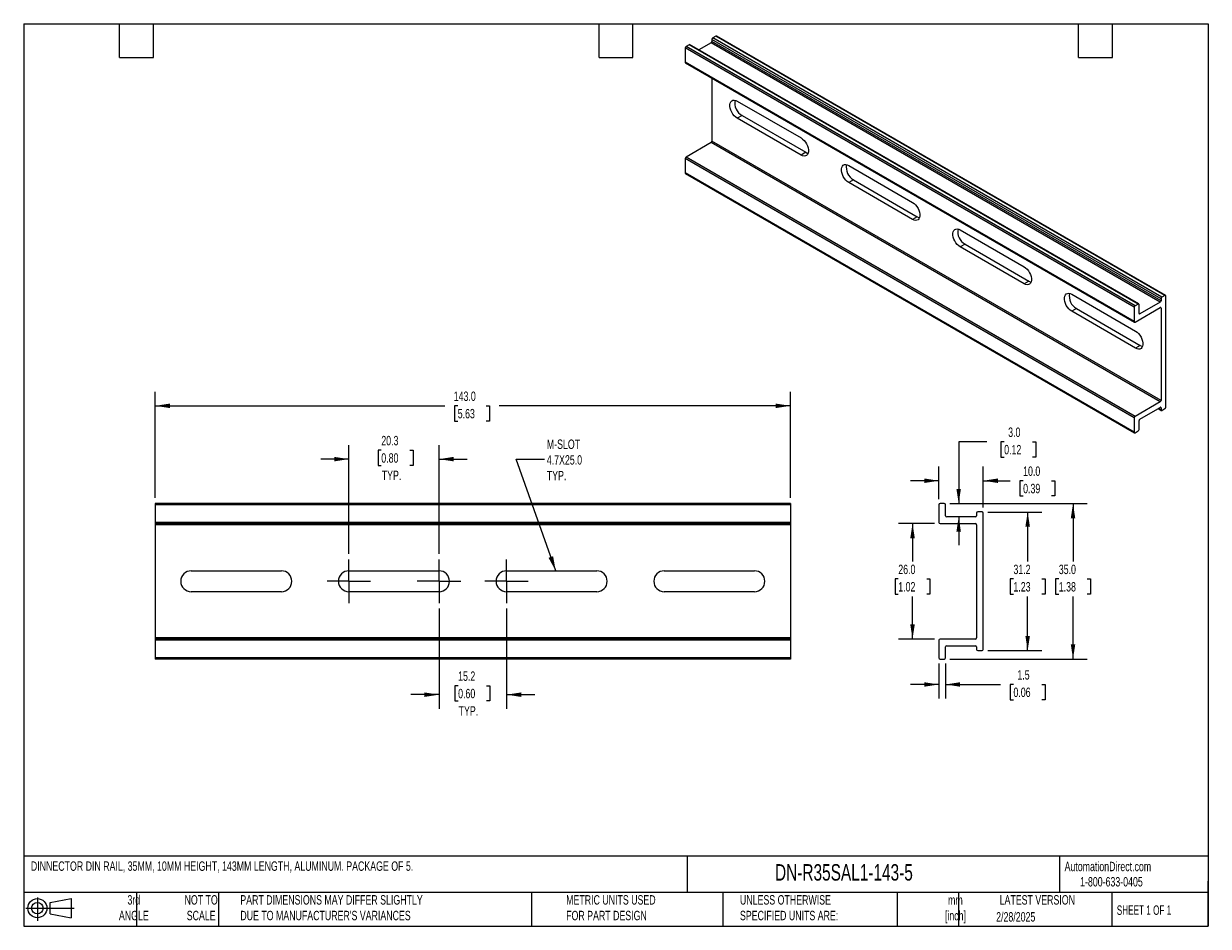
# Model space of a CAD drawing. Header units: millimetres. Extents: x 6 to 273, y 6 to 210.
import ezdxf

# ---------------------------------------------------------------- set-up
doc = ezdxf.new("R2010")
doc.units = ezdxf.units.MM
doc.linetypes.add('CENTERX2', pattern=[20.32, 12.7, -2.54, 2.54, -2.54])
doc.layers.add('CENTER', color=40, linetype='CENTERX2')
doc.layers.add('DIMENSIONS', color=140, linetype='Continuous', lineweight=25)
doc.layers.add('TEXT', color=140, linetype='Continuous', lineweight=25)
doc.styles.add('SLDTEXTSTYLE0', font='TXT', dxfattribs={"width": 0.7})
doc.styles.add('SLDTEXTSTYLE1', font='TXT', dxfattribs={"width": 0.65})
doc.dimstyles.new('SLDDIMSTYLE0', dxfattribs={"dimtxt": 2.158008, "dimasz": 3.302, "dimexe": 0, "dimexo": 0.0625, "dimgap": 0.539502, "dimtad": 0, "dimtih": 1, "dimtoh": 1, "dimrnd": 1e-09, "dimzin": 12, "dimdsep": 46, "dimtxsty": 'SLDTEXTSTYLE0', "dimsah": 1, "dimcen": 0.09, "dimadec": 0, "dimazin": 3, "dimtfac": 1, "dimtmove": 0, "dimatfit": 0, "dimfxl": 0, "dimfrac": 2, "dimtolj": 1, "dimtzin": 12, "dimarcsym": 0})
doc.dimstyles.new('SLDDIMSTYLE1', dxfattribs={"dimtxt": 2.158008, "dimasz": 3.302, "dimexe": 0, "dimexo": 0.0625, "dimgap": 0.539502, "dimtad": 0, "dimtih": 1, "dimtoh": 1, "dimrnd": 1e-09, "dimzin": 4, "dimdsep": 46, "dimtxsty": 'SLDTEXTSTYLE0', "dimsah": 1, "dimcen": 0.09, "dimadec": 0, "dimazin": 1, "dimtfac": 1, "dimtofl": 0, "dimtmove": 0, "dimatfit": 3, "dimfxl": 0, "dimfrac": 2, "dimtolj": 1, "dimtzin": 12, "dimarcsym": 0})
doc.dimstyles.new('SLDDIMSTYLE2', dxfattribs={"dimtxt": 0.18, "dimasz": 3.302, "dimexe": 0, "dimexo": 0.0625, "dimgap": 0, "dimtad": 0, "dimtih": 1, "dimtoh": 1, "dimdec": 0, "dimrnd": 1e-09, "dimzin": 0, "dimdsep": 46, "dimtxsty": 'Standard', "dimsah": 1, "dimcen": 0.09, "dimadec": 0, "dimazin": 0, "dimtfac": 3.302, "dimtdec": 0, "dimtofl": 0, "dimtmove": 0, "dimatfit": 3, "dimfxl": 0, "dimfrac": 2, "dimtolj": 1, "dimtzin": 0, "dimarcsym": 0})
doc.dimstyles.new('SLDDIMSTYLE3', dxfattribs={"dimtxt": 2.158008, "dimasz": 3.302, "dimexe": 0, "dimexo": 0.0625, "dimgap": 0.539502, "dimtad": 0, "dimtih": 1, "dimtoh": 1, "dimrnd": 1e-09, "dimzin": 4, "dimdsep": 46, "dimtxsty": 'SLDTEXTSTYLE0', "dimsah": 1, "dimcen": 0.09, "dimadec": 0, "dimazin": 1, "dimtfac": 1, "dimtmove": 0, "dimatfit": 0, "dimfxl": 0, "dimfrac": 2, "dimtolj": 1, "dimtzin": 12, "dimarcsym": 0})
doc.dimstyles.new('SLDDIMSTYLE4', dxfattribs={"dimtxt": 2.158008, "dimasz": 3.302, "dimexe": 0, "dimexo": 0.0625, "dimgap": 0.539502, "dimtad": 0, "dimtih": 1, "dimtoh": 1, "dimrnd": 1e-09, "dimzin": 12, "dimdsep": 46, "dimtxsty": 'SLDTEXTSTYLE0', "dimsah": 1, "dimcen": 0.09, "dimadec": 0, "dimazin": 3, "dimtfac": 1, "dimtofl": 0, "dimtmove": 0, "dimatfit": 3, "dimfxl": 0, "dimfrac": 2, "dimtolj": 1, "dimtzin": 12, "dimarcsym": 0})

# ---------------------------------------------------------------- blocks, each defined once
blk = doc.blocks.new('Block11')
at = {"color": 7, "linetype": 'Continuous', "lineweight": 18}
for p, q in [((0, 2.88), (10.87, 2.88)), ((2.59, 5.31), (2.59, 0)), ((5.48, 4.17), (10.18, 5.03)), ((5.48, 1.6), (5.48, 4.17)), ((10.18, 5.03), (10.18, 0.73)), ((5.48, 1.6), (10.18, 0.73))]:
    blk.add_line(p, q, dxfattribs=at)
for radius in [2.15, 1.29]:
    blk.add_circle((2.59, 2.88), radius, dxfattribs=at)
blk = doc.blocks.new('Block12')
at = {"color": 7, "linetype": 'Continuous'}
blk.add_blockref('Block11', (0, 0), dxfattribs=at)
blk = doc.blocks.new('_D')
at = {"layer": 'DIMENSIONS'}
for p, q in [((99.86, 77.86), (99.86, 55.32)), ((115.06, 77.86), (115.06, 55.32)), ((104.16, 60.52), (103.44, 60.52)), ((103.44, 60.52), (103.44, 57.09)), ((110.57, 60.52), (111.3, 60.52)), ((111.3, 60.52), (111.3, 57.09)), ((99.86, 58.5), (93.51, 58.5)), ((103.44, 57.09), (104.16, 57.09)), ((111.3, 57.09), (110.57, 57.09)), ((115.06, 58.5), (121.41, 58.5))]:
    blk.add_line(p, q, dxfattribs=at)
for points in [[(99.86, 58.5), (96.56, 59), (96.56, 57.99)], [(115.06, 58.5), (118.36, 57.99), (118.36, 59)]]:
    blk.add_solid(points, dxfattribs=at)
at = {"layer": 'DIMENSIONS', "char_height": 2.117, "attachment_point": 1, "style": 'SLDTEXTSTYLE0'}
for s, insert in [('15.2', (104.16, 63.73)), ('0.60', (104.16, 59.81)), ('TYP.', (104.27, 55.9))]:
    blk.add_mtext(s, dxfattribs=dict(at, insert=insert))
blk = doc.blocks.new('_D_1')
at = {"layer": 'DIMENSIONS'}
for p, q in [((79.56, 90.18), (79.56, 114.7)), ((99.86, 90.18), (99.86, 114.7)), ((86.86, 113.54), (86.13, 113.54)), ((86.13, 113.54), (86.13, 110.11)), ((93.27, 113.54), (94, 113.54)), ((94, 113.54), (94, 110.11)), ((79.56, 111.52), (73.21, 111.52)), ((86.13, 110.11), (86.86, 110.11)), ((94, 110.11), (93.27, 110.11)), ((99.86, 111.52), (106.21, 111.52))]:
    blk.add_line(p, q, dxfattribs=at)
for points in [[(79.56, 111.52), (76.26, 112.03), (76.26, 111.02)], [(99.86, 111.52), (103.16, 111.02), (103.16, 112.03)]]:
    blk.add_solid(points, dxfattribs=at)
at = {"layer": 'DIMENSIONS', "char_height": 2.117, "attachment_point": 1, "style": 'SLDTEXTSTYLE0'}
for s, insert in [('20.3', (86.86, 116.75)), ('0.80', (86.86, 112.84)), ('TYP.', (86.96, 108.93))]:
    blk.add_mtext(s, dxfattribs=dict(at, insert=insert))
blk = doc.blocks.new('_D_2')
at = {"layer": 'DIMENSIONS'}
for p, q in [((35.96, 102.79), (35.96, 126.7)), ((178.96, 102.79), (178.96, 126.7)), ((35.96, 123.52), (101.15, 123.52)), ((104.07, 123.52), (103.35, 123.52)), ((103.35, 123.52), (103.35, 120.09)), ((110.49, 123.52), (111.21, 123.52)), ((111.21, 123.52), (111.21, 120.09)), ((178.96, 123.52), (113.41, 123.52)), ((103.35, 120.09), (104.07, 120.09)), ((111.21, 120.09), (110.49, 120.09))]:
    blk.add_line(p, q, dxfattribs=at)
for points in [[(35.96, 123.52), (39.26, 123.02), (39.26, 124.03)], [(178.96, 123.52), (175.66, 124.03), (175.66, 123.02)]]:
    blk.add_solid(points, dxfattribs=at)
at = {"layer": 'DIMENSIONS', "char_height": 2.117, "attachment_point": 1, "style": 'SLDTEXTSTYLE0'}
for s, insert in [('143.0', (103.17, 126.74)), ('5.63', (104.07, 122.82))]:
    blk.add_mtext(s, dxfattribs=dict(at, insert=insert))
blk = doc.blocks.new('SW_CENTERMARKSYMBOL_0')
at = {"layer": 'CENTER', "color": 0}
for p, q in [((0, 2.54), (0, 4.89)), ((-2.54, 0), (-4.89, 0)), ((0, 0), (-2.54, 0)), ((0, 0), (0, 2.54)), ((0, 0), (0, -2.54)), ((0, 0), (2.54, 0)), ((2.54, 0), (4.89, 0)), ((0, -2.54), (0, -4.89))]:
    blk.add_line(p, q, dxfattribs=at)
blk = doc.blocks.new('SW_CENTERMARKSYMBOL_1')
at = {"layer": 'CENTER', "color": 0}
for p, q in [((0, 2.54), (0, 4.89)), ((-2.54, 0), (-4.89, 0)), ((0, 0), (-2.54, 0)), ((0, 0), (0, 2.54)), ((0, 0), (0, -2.54)), ((0, 0), (2.54, 0)), ((2.54, 0), (4.89, 0)), ((0, -2.54), (0, -4.89))]:
    blk.add_line(p, q, dxfattribs=at)
blk = doc.blocks.new('SW_CENTERMARKSYMBOL_2')
at = {"layer": 'CENTER', "color": 0}
for p, q in [((0, 2.54), (0, 4.89)), ((-2.54, 0), (-4.89, 0)), ((0, 0), (-2.54, 0)), ((0, 0), (0, 2.54)), ((0, 0), (0, -2.54)), ((0, 0), (2.54, 0)), ((2.54, 0), (4.89, 0)), ((0, -2.54), (0, -4.89))]:
    blk.add_line(p, q, dxfattribs=at)
blk = doc.blocks.new('_D_3')
at = {"layer": 'DIMENSIONS'}
for p, q in [((211.38, 97.02), (203.28, 97.02)), ((206.46, 97.02), (206.46, 88.46)), ((203.25, 84.54), (202.53, 84.54)), ((202.53, 84.54), (202.53, 81.11)), ((209.66, 84.54), (210.39, 84.54)), ((210.39, 84.54), (210.39, 81.11)), ((202.53, 81.11), (203.25, 81.11)), ((206.46, 71.02), (206.46, 80.63)), ((210.39, 81.11), (209.66, 81.11)), ((211.38, 71.02), (203.28, 71.02))]:
    blk.add_line(p, q, dxfattribs=at)
for points in [[(206.46, 97.02), (205.95, 93.72), (206.97, 93.72)], [(206.46, 71.02), (206.97, 74.33), (205.95, 74.33)]]:
    blk.add_solid(points, dxfattribs=at)
at = {"layer": 'DIMENSIONS', "char_height": 2.117, "attachment_point": 1, "style": 'SLDTEXTSTYLE0'}
for s, insert in [('26.0', (203.25, 87.76)), ('1.02', (203.25, 83.84))]:
    blk.add_mtext(s, dxfattribs=dict(at, insert=insert))
blk = doc.blocks.new('_D_4')
at = {"layer": 'DIMENSIONS'}
for p, q in [((223.2, 115.43), (216.85, 115.43)), ((216.85, 115.43), (216.85, 101.52)), ((227.09, 115.43), (226.36, 115.43)), ((226.36, 115.43), (226.36, 112)), ((233.5, 115.43), (234.22, 115.43)), ((234.22, 115.43), (234.22, 112)), ((226.36, 112), (227.09, 112)), ((234.22, 112), (233.5, 112)), ((214.88, 101.52), (220.02, 101.52)), ((216.85, 98.52), (216.85, 92.17))]:
    blk.add_line(p, q, dxfattribs=at)
for points in [[(216.85, 101.52), (217.35, 104.83), (216.34, 104.83)], [(216.85, 98.52), (216.34, 95.22), (217.35, 95.22)]]:
    blk.add_solid(points, dxfattribs=at)
at = {"layer": 'DIMENSIONS', "char_height": 2.117, "attachment_point": 1, "style": 'SLDTEXTSTYLE0'}
for s, insert in [('3.0', (227.99, 118.64)), ('0.12', (227.09, 114.72))]:
    blk.add_mtext(s, dxfattribs=dict(at, insert=insert))
blk = doc.blocks.new('_D_5')
at = {"layer": 'DIMENSIONS'}
for p, q in [((212.38, 102.53), (212.38, 109.83)), ((222.38, 100.63), (222.38, 109.83)), ((212.38, 106.66), (206.03, 106.66)), ((222.38, 106.66), (228.43, 106.66)), ((231.36, 106.66), (230.63, 106.66)), ((230.63, 106.66), (230.63, 103.23)), ((237.77, 106.66), (238.5, 106.66)), ((238.5, 106.66), (238.5, 103.23)), ((230.63, 103.23), (231.36, 103.23)), ((238.5, 103.23), (237.77, 103.23))]:
    blk.add_line(p, q, dxfattribs=at)
for points in [[(212.38, 106.66), (209.08, 107.17), (209.08, 106.15)], [(222.38, 106.66), (225.68, 106.15), (225.68, 107.17)]]:
    blk.add_solid(points, dxfattribs=at)
at = {"layer": 'DIMENSIONS', "char_height": 2.117, "attachment_point": 1, "style": 'SLDTEXTSTYLE0'}
for s, insert in [('10.0', (231.36, 109.87)), ('0.39', (231.36, 105.96))]:
    blk.add_mtext(s, dxfattribs=dict(at, insert=insert))
blk = doc.blocks.new('_D_6')
at = {"layer": 'DIMENSIONS'}
for p, q in [((223.38, 99.62), (235.56, 99.62)), ((232.38, 99.62), (232.38, 88.46)), ((229.18, 84.54), (228.45, 84.54)), ((228.45, 84.54), (228.45, 81.11)), ((235.59, 84.54), (236.31, 84.54)), ((236.31, 84.54), (236.31, 81.11)), ((228.45, 81.11), (229.18, 81.11)), ((232.38, 68.42), (232.38, 80.63)), ((236.31, 81.11), (235.59, 81.11)), ((223.38, 68.42), (235.56, 68.42))]:
    blk.add_line(p, q, dxfattribs=at)
for points in [[(232.38, 99.62), (231.87, 96.32), (232.89, 96.32)], [(232.38, 68.42), (232.89, 71.73), (231.87, 71.73)]]:
    blk.add_solid(points, dxfattribs=at)
at = {"layer": 'DIMENSIONS', "char_height": 2.117, "attachment_point": 1, "style": 'SLDTEXTSTYLE0'}
for s, insert in [('31.2', (229.18, 87.76)), ('1.23', (229.18, 83.84))]:
    blk.add_mtext(s, dxfattribs=dict(at, insert=insert))
blk = doc.blocks.new('_D_7')
at = {"layer": 'DIMENSIONS'}
for p, q in [((214.88, 101.52), (245.77, 101.52)), ((242.59, 101.52), (242.59, 88.46)), ((239.39, 84.54), (238.66, 84.54)), ((238.66, 84.54), (238.66, 81.11)), ((245.8, 84.54), (246.52, 84.54)), ((246.52, 84.54), (246.52, 81.11)), ((238.66, 81.11), (239.39, 81.11)), ((242.59, 66.52), (242.59, 80.63)), ((246.52, 81.11), (245.8, 81.11)), ((214.88, 66.52), (245.77, 66.52))]:
    blk.add_line(p, q, dxfattribs=at)
for points in [[(242.59, 101.52), (242.09, 98.22), (243.1, 98.22)], [(242.59, 66.52), (243.1, 69.83), (242.09, 69.83)]]:
    blk.add_solid(points, dxfattribs=at)
at = {"layer": 'DIMENSIONS', "char_height": 2.117, "attachment_point": 1, "style": 'SLDTEXTSTYLE0'}
for s, insert in [('35.0', (239.39, 87.76)), ('1.38', (239.39, 83.84))]:
    blk.add_mtext(s, dxfattribs=dict(at, insert=insert))
blk = doc.blocks.new('_D_8')
at = {"layer": 'DIMENSIONS'}
for p, q in [((212.38, 65.52), (212.38, 57.62)), ((213.88, 65.52), (213.88, 57.62)), ((212.38, 60.79), (206.03, 60.79)), ((213.88, 60.79), (226.25, 60.79)), ((229.18, 60.79), (228.45, 60.79)), ((228.45, 60.79), (228.45, 57.36)), ((235.59, 60.79), (236.31, 60.79)), ((236.31, 60.79), (236.31, 57.36)), ((228.45, 57.36), (229.18, 57.36)), ((236.31, 57.36), (235.59, 57.36))]:
    blk.add_line(p, q, dxfattribs=at)
for points in [[(212.38, 60.79), (209.08, 61.3), (209.08, 60.29)], [(213.88, 60.79), (217.18, 60.29), (217.18, 61.3)]]:
    blk.add_solid(points, dxfattribs=at)
at = {"layer": 'DIMENSIONS', "char_height": 2.117, "attachment_point": 1, "style": 'SLDTEXTSTYLE0'}
for s, insert in [('1.5', (230.07, 64.01)), ('0.06', (229.18, 60.09))]:
    blk.add_mtext(s, dxfattribs=dict(at, insert=insert))

msp = doc.modelspace()

# ---------------------------------------------------------------- linework, layer by layer
for p, q in [((262.401, 147.643), (161.285, 206.016)), ((161.285, 206.016), (161.285, 205.555)), ((262.401, 147.182), (161.285, 205.555)), ((162.156, 206.737), (161.474, 206.344)), ((262.59, 147.971), (161.474, 206.344)), ((263.272, 148.364), (162.156, 206.737)), ((263.406, 148.378), (162.29, 206.751)), ((256.39, 145.724), (155.274, 204.097)), ((155.274, 204.097), (155.274, 200.861)), ((156.145, 204.819), (155.464, 204.426)), ((256.58, 146.053), (155.464, 204.426)), ((257.261, 146.446), (156.145, 204.819)), ((257.396, 146.459), (156.279, 204.832)), ((161.095, 205.227), (158.345, 203.64)), ((262.211, 146.854), (161.095, 205.227)), ((256.39, 142.488), (155.274, 200.861)), ((155.33, 200.738), (256.446, 142.365)), ((161.285, 197.3), (161.285, 183.1)), ((167.012, 192.109), (181.366, 183.822)), ((168.073, 188.884), (167.012, 188.271)), ((181.366, 179.985), (167.012, 188.271)), ((168.073, 188.884), (182.427, 180.597)), ((161.095, 182.772), (155.464, 179.521)), ((262.211, 124.399), (161.095, 182.772)), ((262.401, 124.727), (161.285, 183.1)), ((256.39, 120.82), (155.274, 179.193)), ((155.274, 179.193), (155.274, 175.956)), ((256.58, 121.148), (155.464, 179.521)), ((182.427, 180.597), (181.366, 179.985)), ((192.114, 177.618), (206.469, 169.331)), ((256.39, 117.583), (155.274, 175.956)), ((155.33, 175.834), (256.446, 117.46)), ((193.175, 174.392), (192.114, 173.78)), ((206.469, 165.493), (192.114, 173.78)), ((193.175, 174.392), (207.529, 166.106)), ((207.529, 166.106), (206.469, 165.493)), ((217.217, 163.126), (231.571, 154.84)), ((218.277, 159.901), (217.217, 159.289)), ((231.571, 151.002), (217.217, 159.289)), ((218.277, 159.901), (232.632, 151.615)), ((232.632, 151.615), (231.571, 151.002)), ((242.319, 148.635), (256.673, 140.349)), ((262.211, 146.854), (257.641, 144.215)), ((262.401, 147.643), (262.401, 147.182)), ((263.272, 148.364), (262.59, 147.971)), ((263.461, 123.217), (263.461, 148.255)), ((243.38, 145.41), (242.319, 144.798)), ((256.673, 136.511), (242.319, 144.798)), ((243.38, 145.41), (257.734, 137.123)), ((256.39, 145.724), (256.39, 142.488)), ((257.261, 146.446), (256.58, 146.053)), ((256.58, 142.378), (262.211, 145.629)), ((257.451, 144.325), (257.451, 146.337)), ((257.641, 144.215), (257.451, 144.325)), ((262.401, 145.52), (262.211, 145.629)), ((262.401, 145.52), (262.401, 124.727)), ((257.734, 137.123), (256.673, 136.511)), ((262.211, 124.399), (256.58, 121.148)), ((257.641, 120.536), (262.211, 123.174)), ((261.734, 122.899), (262.456, 122.481)), ((262.401, 122.604), (261.812, 122.944)), ((262.401, 123.065), (262.211, 123.174)), ((262.401, 123.065), (262.401, 122.604)), ((262.59, 122.495), (263.272, 122.888)), ((256.39, 120.82), (256.39, 117.583)), ((257.451, 118.195), (257.451, 120.207)), ((256.58, 117.474), (257.261, 117.867)), ((178.96, 101.524), (35.96, 101.524)), ((35.96, 101.524), (35.96, 101.256)), ((178.96, 101.524), (178.96, 101.256)), ((213.614, 101.524), (212.65, 101.524)), ((178.96, 101.256), (35.96, 101.256)), ((35.96, 101.256), (35.96, 97.292)), ((178.96, 101.256), (178.96, 97.292)), ((212.382, 101.256), (212.382, 97.292)), ((213.882, 98.792), (213.882, 101.256)), ((220.882, 99.356), (220.882, 98.792)), ((222.114, 99.624), (221.15, 99.624)), ((222.382, 68.692), (222.382, 99.356)), ((178.96, 97.292), (35.96, 97.292)), ((35.96, 97.292), (35.96, 97.024)), ((178.96, 97.024), (35.96, 97.024)), ((35.96, 97.024), (35.96, 96.756)), ((178.96, 96.756), (35.96, 96.756)), ((35.96, 96.756), (35.96, 71.292)), ((178.96, 97.292), (178.96, 97.024)), ((178.96, 97.024), (178.96, 96.756)), ((178.96, 96.756), (178.96, 71.292)), ((212.65, 97.024), (220.614, 97.024)), ((220.614, 98.524), (214.15, 98.524)), ((220.882, 96.756), (220.882, 71.292)), ((44.06, 86.374), (64.36, 86.374)), ((79.56, 86.374), (99.86, 86.374)), ((115.06, 86.374), (135.36, 86.374)), ((150.56, 86.374), (170.86, 86.374)), ((64.36, 81.674), (44.06, 81.674)), ((99.86, 81.674), (79.56, 81.674)), ((135.36, 81.674), (115.06, 81.674)), ((170.86, 81.674), (150.56, 81.674)), ((178.96, 71.292), (35.96, 71.292)), ((35.96, 71.292), (35.96, 71.024)), ((178.96, 71.024), (35.96, 71.024)), ((35.96, 71.024), (35.96, 70.756)), ((178.96, 70.756), (35.96, 70.756)), ((35.96, 70.756), (35.96, 66.792)), ((178.96, 71.292), (178.96, 71.024)), ((178.96, 71.024), (178.96, 70.756)), ((178.96, 70.756), (178.96, 66.792)), ((212.382, 70.756), (212.382, 66.792)), ((220.614, 71.024), (212.65, 71.024)), ((214.15, 69.524), (220.614, 69.524)), ((178.96, 66.792), (35.96, 66.792)), ((35.96, 66.792), (35.96, 66.524)), ((178.96, 66.792), (178.96, 66.524)), ((213.882, 66.792), (213.882, 69.256)), ((220.882, 69.256), (220.882, 68.692)), ((221.15, 68.424), (222.114, 68.424)), ((178.96, 66.524), (35.96, 66.524)), ((212.65, 66.524), (213.614, 66.524))]:
    msp.add_line(p, q)
at = {"flags": 128}
for points in [[(167.012, 188.271), (166.667, 188.513), (166.336, 188.827), (166.035, 189.202), (165.777, 189.619), (165.573, 190.061), (165.432, 190.509), (165.359, 190.944), (165.359, 191.345), (165.432, 191.695), (165.573, 191.98), (165.777, 192.187), (166.035, 192.306), (166.336, 192.333), (166.667, 192.266), (167.012, 192.109)], [(181.366, 183.822), (181.712, 183.581), (182.042, 183.266), (182.343, 182.892), (182.601, 182.475), (182.805, 182.032), (182.947, 181.584), (183.019, 181.15), (183.019, 180.749), (182.947, 180.398), (182.805, 180.113), (182.601, 179.907), (182.343, 179.787), (182.042, 179.76), (181.712, 179.827), (181.366, 179.985)], [(182.427, 180.597), (182.772, 180.439), (182.945, 180.394)], [(192.114, 173.78), (191.769, 174.021), (191.438, 174.336), (191.138, 174.71), (190.879, 175.128), (190.675, 175.57), (190.534, 176.018), (190.462, 176.452), (190.462, 176.853), (190.534, 177.204), (190.675, 177.489), (190.879, 177.696), (191.138, 177.815), (191.438, 177.842), (191.769, 177.775), (192.114, 177.618)], [(206.469, 169.331), (206.814, 169.09), (207.145, 168.775), (207.445, 168.401), (207.704, 167.983), (207.908, 167.541), (208.049, 167.093), (208.121, 166.659), (208.121, 166.258), (208.049, 165.907), (207.908, 165.622), (207.704, 165.415), (207.445, 165.296), (207.145, 165.269), (206.814, 165.336), (206.469, 165.493)], [(207.529, 166.106), (207.875, 165.948), (208.047, 165.902)], [(217.217, 159.289), (216.871, 159.53), (216.541, 159.845), (216.24, 160.219), (215.982, 160.637), (215.778, 161.079), (215.636, 161.527), (215.564, 161.961), (215.564, 162.362), (215.636, 162.713), (215.778, 162.998), (215.982, 163.204), (216.24, 163.324), (216.541, 163.351), (216.871, 163.284), (217.217, 163.126)], [(231.571, 154.84), (231.916, 154.599), (232.247, 154.284), (232.548, 153.91), (232.806, 153.492), (233.01, 153.05), (233.151, 152.602), (233.224, 152.168), (233.224, 151.766), (233.151, 151.416), (233.01, 151.131), (232.806, 150.924), (232.548, 150.805), (232.247, 150.778), (231.916, 150.845), (231.571, 151.002)], [(232.632, 151.615), (232.977, 151.457), (233.15, 151.411)], [(242.319, 144.798), (241.973, 145.039), (241.643, 145.354), (241.342, 145.728), (241.084, 146.145), (240.88, 146.588), (240.739, 147.036), (240.666, 147.47), (240.666, 147.871), (240.739, 148.222), (240.88, 148.507), (241.084, 148.713), (241.342, 148.833), (241.643, 148.86), (241.973, 148.793), (242.319, 148.635)], [(256.673, 140.349), (257.019, 140.107), (257.349, 139.793), (257.65, 139.418), (257.908, 139.001), (258.112, 138.559), (258.254, 138.11), (258.326, 137.676), (258.326, 137.275), (258.254, 136.925), (258.112, 136.64), (257.908, 136.433), (257.65, 136.314), (257.349, 136.287), (257.019, 136.353), (256.673, 136.511)], [(257.734, 137.123), (258.079, 136.966), (258.252, 136.92)]]:
    msp.add_lwpolyline(points, dxfattribs=at)
for centre, radius, start, end in [((160.873, 205.574), 0.412, 302.60548, 357.39452), ((161.696, 205.997), 0.412, 122.60548, 177.39452), ((162.234, 206.628), 0.135, 65.69288, 125.61758), ((155.686, 204.079), 0.412, 122.60548, 177.39452), ((156.224, 204.71), 0.135, 65.69288, 125.61758), ((155.402, 200.844), 0.129, 172.74417, 235.94365), ((169.691, 191.706), 3.254, 169.26425, 240.18179), ((160.873, 183.119), 0.412, 302.60548, 357.39452), ((155.686, 179.174), 0.412, 122.60548, 177.39452), ((194.793, 177.215), 3.254, 169.26425, 240.18179), ((155.402, 175.94), 0.129, 172.74417, 235.94365), ((219.895, 162.724), 3.254, 169.26425, 240.18179), ((244.997, 148.233), 3.254, 169.26425, 240.18179), ((261.989, 147.201), 0.412, 302.60548, 357.39452), ((262.812, 147.624), 0.412, 122.60548, 177.39452), ((263.346, 148.274), 0.117, 350.78596, 129.20329), ((256.802, 145.706), 0.412, 122.60548, 177.39452), ((257.335, 146.355), 0.117, 350.78596, 129.20329), ((257.567, 144.306), 0.117, 170.78596, 309.20329), ((262.285, 145.538), 0.117, 350.78596, 129.20329), ((256.506, 142.469), 0.117, 170.78596, 309.20329), ((261.989, 124.746), 0.412, 302.60548, 357.39452), ((262.285, 123.083), 0.117, 350.78596, 129.20329), ((263.05, 123.235), 0.412, 302.60548, 357.39452), ((256.802, 120.801), 0.412, 122.60548, 177.39452), ((257.863, 120.189), 0.412, 122.60548, 177.39452), ((262.516, 122.585), 0.117, 170.78596, 309.20329), ((256.506, 117.564), 0.117, 170.78596, 309.20329), ((257.04, 118.214), 0.412, 302.60548, 357.39452), ((212.65, 101.256), 0.268, 90, 180), ((213.614, 101.256), 0.268, 0, 90), ((214.15, 98.792), 0.268, 180, 270), ((220.614, 98.792), 0.268, 270, 0), ((221.15, 99.356), 0.268, 90, 180), ((222.114, 99.356), 0.268, 0, 90), ((212.65, 97.292), 0.268, 180, 270), ((220.614, 96.756), 0.268, 0, 90), ((44.06, 84.024), 2.35, 90, 270), ((64.36, 84.024), 2.35, 270, 90), ((79.56, 84.024), 2.35, 90, 270), ((99.86, 84.024), 2.35, 270, 90), ((115.06, 84.024), 2.35, 90, 270), ((135.36, 84.024), 2.35, 270, 90), ((150.56, 84.024), 2.35, 90, 270), ((170.86, 84.024), 2.35, 270, 90), ((212.65, 70.756), 0.268, 90, 180), ((214.15, 69.256), 0.268, 90, 180), ((220.614, 71.292), 0.268, 270, 0), ((220.614, 69.256), 0.268, 0, 90), ((212.65, 66.792), 0.268, 180, 270), ((213.614, 66.792), 0.268, 270, 0), ((221.15, 68.692), 0.268, 180, 270), ((222.114, 68.692), 0.268, 270, 0)]:
    msp.add_arc(centre, radius, start, end)
at = {"layer": 'TEXT'}
for p, q in [((6.35, 209.55), (273.05, 209.55)), ((6.35, 209.55), (6.35, 6.35)), ((27.94, 201.93), (27.94, 209.55)), ((35.56, 201.93), (35.56, 209.55)), ((135.89, 201.93), (135.89, 209.55)), ((143.51, 201.93), (143.51, 209.55)), ((243.84, 201.93), (243.84, 209.55)), ((251.46, 201.93), (251.46, 209.55)), ((273.05, 209.55), (273.05, 6.35)), ((27.94, 201.93), (35.56, 201.93)), ((135.89, 201.93), (143.51, 201.93)), ((243.84, 201.93), (251.46, 201.93)), ((273.05, 22.126), (6.35, 22.126)), ((155.759, 22.126), (155.759, 13.97)), ((239.575, 22.126), (239.575, 13.97)), ((273.05, 6.35), (273.05, 16.51)), ((273.05, 13.97), (6.35, 13.97)), ((31.75, 13.97), (31.75, 6.35)), ((50.212, 13.97), (50.212, 6.35)), ((120.646, 13.97), (120.646, 6.35)), ((163.78, 13.97), (163.78, 6.35)), ((203.024, 13.97), (203.024, 6.35)), ((216.812, 13.97), (216.812, 6.35)), ((251.349, 13.97), (251.349, 6.35)), ((6.35, 6.35), (273.05, 6.35))]:
    msp.add_line(p, q, dxfattribs=at)

# ---------------------------------------------------------------- block references
at = {"layer": 'CENTER'}
for name, p in [('SW_CENTERMARKSYMBOL_0', (79.56, 84.024)), ('SW_CENTERMARKSYMBOL_1', (99.86, 84.024)), ('SW_CENTERMARKSYMBOL_2', (115.06, 84.024))]:
    msp.add_blockref(name, p, dxfattribs=at)
at = {"layer": 'TEXT'}
msp.add_blockref('Block12', (6.838, 7.554), dxfattribs=at)

# ---------------------------------------------------------------- texts
at = {"color": 179, "linetype": 'Continuous', "lineweight": 18, "char_height": 2.11667, "attachment_point": 1, "style": 'SLDTEXTSTYLE0'}
for s, insert in [('AutomationDirect.com', (240.695, 20.877)), ('1-800-633-0405', (244.192, 17.437))]:
    msp.add_mtext(s, dxfattribs=dict(at, insert=insert))
at = {"layer": 'DIMENSIONS', "insert": (124.126, 115.939), "char_height": 2.11667, "attachment_point": 1, "style": 'SLDTEXTSTYLE0'}
msp.add_mtext('M-SLOT^J4.7X25.0^JTYP.', dxfattribs=at)
at = {"layer": 'TEXT'}
for s, insert, char_height, attachment_point, style in [('DINNECTOR DIN RAIL, 35MM, 10MM HEIGHT, 143MM LENGTH, ALUMINUM. PACKAGE OF 5.', (7.966, 20.962), 2.11667, 1, 'SLDTEXTSTYLE0'), ('DN-R35SAL1-143-5', (175.502, 20.343), 3.70417, 1, 'SLDTEXTSTYLE0'), ('3rd^JANGLE', (31.149, 13.364), 2.1167, 2, 'SLDTEXTSTYLE0'), ('NOT TO^JSCALE', (46.304, 13.364), 2.11667, 2, 'SLDTEXTSTYLE0'), ("PART DIMENSIONS MAY DIFFER SLIGHTLY ^JDUE TO MANUFACTURER'S VARIANCES", (55.119, 13.364), 2.11667, 1, 'SLDTEXTSTYLE0'), ('METRIC UNITS USED ^JFOR PART DESIGN', (128.478, 13.364), 2.11667, 1, 'SLDTEXTSTYLE0'), ('UNLESS OTHERWISE ^JSPECIFIED UNITS ARE:', (167.608, 13.364), 2.11667, 1, 'SLDTEXTSTYLE0'), ('LATEST VERSION', (234.552, 13.364), 2.11667, 2, 'SLDTEXTSTYLE0'), ('mm^J[inch]', (216.117, 13.329), 2.1167, 2, 'SLDTEXTSTYLE0'), ('SHEET 1 OF 1', (252.441, 11.051), 2.11667, 1, 'SLDTEXTSTYLE1'), ('2/28/2025', (229.701, 9.537), 2.1167, 2, 'SLDTEXTSTYLE0')]:
    msp.add_mtext(s, dxfattribs=dict(at, insert=insert, char_height=char_height, attachment_point=attachment_point, style=style))

# ---------------------------------------------------------------- dimensions: what is measured, and where the dimension line sits
at = {"layer": 'DIMENSIONS'}
dim = msp.add_linear_dim(base=(178.96, 123.524), p1=(35.96, 101.524), p2=(178.96, 101.524), dimstyle='SLDDIMSTYLE1', dxfattribs=at)
dim.commit()
dim.dimension.update_dxf_attribs({"geometry": '_D_2', "text_midpoint": (107.279, 123.524), "dimtype": 160})
for base, p1, p2, angle, dimstyle, picture, middle in [((216.847, 101.524), (214.15, 98.524), (213.614, 101.524), 90, 'SLDDIMSTYLE3', '_D_4', (216.847, 115.425)), ((222.382, 106.659), (212.382, 101.256), (222.382, 99.356), 0, 'SLDDIMSTYLE3', '_D_5', (234.565, 106.659)), ((242.594, 66.524), (213.614, 101.524), (213.614, 66.524), 90, 'SLDDIMSTYLE1', '_D_7', (242.594, 84.544)), ((232.382, 68.424), (222.114, 99.624), (222.114, 68.424), 90, 'SLDDIMSTYLE4', '_D_6', (232.382, 84.544)), ((206.458, 71.024), (212.65, 97.024), (212.65, 71.024), 90, 'SLDDIMSTYLE1', '_D_3', (206.458, 84.544)), ((213.882, 60.794), (212.382, 66.792), (213.882, 66.792), 0, 'SLDDIMSTYLE0', '_D_8', (232.382, 60.794))]:
    dim = msp.add_linear_dim(base=base, p1=p1, p2=p2, angle=angle, dimstyle=dimstyle, dxfattribs=at)
    dim.commit()
    dim.dimension.update_dxf_attribs({"geometry": picture, "text_midpoint": middle, "dimtype": 160})
for base, p1, p2, picture, middle in [((99.86, 111.524), (79.56, 88.914), (99.86, 88.914), '_D_1', (90.064, 111.524)), ((115.06, 58.497), (99.86, 79.134), (115.06, 79.134), '_D', (107.369, 58.497))]:
    dim = msp.add_linear_dim(base=base, p1=p1, p2=p2, text='<>\\PTYP.', dimstyle='SLDDIMSTYLE0', dxfattribs=at)
    dim.commit()
    dim.dimension.update_dxf_attribs({"geometry": picture, "text_midpoint": middle, "dimtype": 160})

# ---------------------------------------------------------------- leaders
msp.add_leader([(126.13, 86.374), (117.219, 111.519), (123.569, 111.519)], dimstyle='SLDDIMSTYLE2', dxfattribs=at)

doc.saveas('drawing.dxf')
